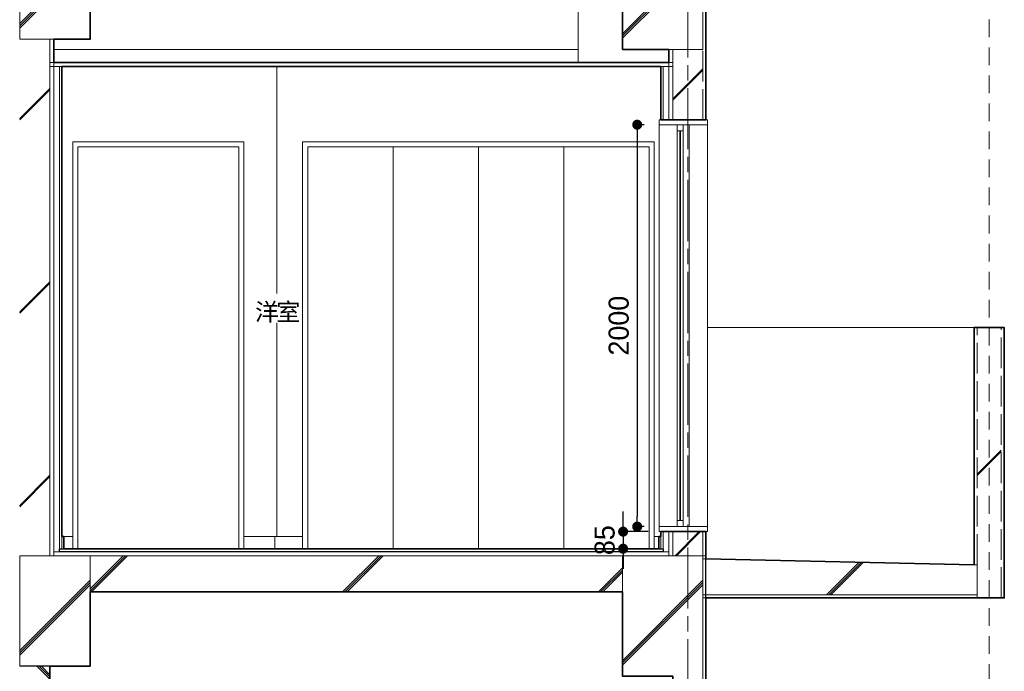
# Model space of a CAD drawing. Header units: millimetres. Extents: x -38341 to 3709, y -10682 to 48718.
# Tile 35 of 118: x -5846 to -946, y 2545 to 5788. Entities that reach past the tile are written whole.
import ezdxf

# ---------------------------------------------------------------- set-up
doc = ezdxf.new("R2010")
doc.units = ezdxf.units.MM
doc.header["$LTSCALE"] = 50
doc.header["$PDMODE"] = 1
doc.header["$PDSIZE"] = -2
for name, pattern in [('HHP破線50-05', [2.789987, 1.759991, -1.029995]), ('ISO-02 破線', [3.81, 3.048, -0.762]), ('ISO-08 一点鎖線', [9.144, 6.096, -0.762, 1.524, -0.762])]:
    doc.linetypes.add(name, pattern=pattern)
doc.layers.add('00ライン-グリッド-線', color=13, linetype='ISO-08 一点鎖線', lineweight=5, true_color=0xff5454)
for name, color, linetype, lineweight in [('02モデリング-01スペース-2名前', 7, 'Continuous', 5), ('02モデリング-03スラブ', 7, 'Continuous', 5), ('02モデリング-03スラブ-仕上げ', 7, 'Continuous', 5), ('02モデリング-03スラブ-仕上げ_ハッチング', 7, 'Continuous', 5), ('02モデリング-03スラブ_ハッチング', 7, 'Continuous', 5), ('02モデリング-04壁-バルコニー', 7, 'Continuous', 5), ('02モデリング-04壁-バルコニー_ハッチング', 7, 'Continuous', 5), ('02モデリング-04壁-内部', 7, 'Continuous', 5), ('02モデリング-04壁-外部', 7, 'Continuous', 5), ('02モデリング-04壁-外部_ハッチング', 7, 'Continuous', 5), ('02モデリング-04壁-巾木', 7, 'Continuous', 5), ('02モデリング-04壁-巾木_ハッチング', 7, 'Continuous', 5), ('02モデリング-05天井', 7, 'Continuous', 5), ('02モデリング-05天井_ハッチング', 7, 'Continuous', 5), ('02モデリング-07建具-木製', 7, 'Continuous', 5), ('02モデリング-07建具-鋼製', 7, 'Continuous', 5), ('02モデリング-07建具-鋼製_ハッチング', 7, 'Continuous', 5), ('02モデリング-10梁', 7, 'Continuous', 18), ('02モデリング-10梁_ハッチング', 7, 'Continuous', 5), ('03構成要素-2壁-PB', 7, 'Continuous', 5), ('03構成要素-2壁-PB_ハッチング', 7, 'Continuous', 5), ('ガラス-透明', 7, 'Continuous', 5), ('ガラス-透明_ハッチング', 7, 'Continuous', 5), ('一般', 7, 'Continuous', 5), ('一般_ハッチング', 7, 'Continuous', 5), ('寸法', 7, 'Continuous', 5), ('断面スタイル', 7, 'Continuous', 35)]:
    doc.layers.add(name, color=color, linetype=linetype, lineweight=lineweight)
doc.styles.add('PT Sans Narrow', font='PTSans.ttc')
doc.styles.get("Standard").update_dxf_attribs({"font": 'txt', "bigfont": 'BIGFONT.SHX'})
doc.dimstyles.new('hiro2', dxfattribs={"dimtxt": 99.953704, "dimasz": 49.996948, "dimexe": 0, "dimexo": 75, "dimgap": 40, "dimtad": 1, "dimdsep": 46, "dimlunit": 6, "dimtxsty": 'PT Sans Narrow', "dimblk": 'DOT', "dimblk1": 'DOT', "dimblk2": 'DOT', "dimcen": 0, "dimazin": 0, "dimtfac": 0.8, "dimtix": 1, "dimtmove": 0, "dimatfit": 0, "dimldrblk": 'VW_FILLEDARROW', "dimfxl": 1, "dimfrac": 2, "dimtolj": 1, "dimarcsym": 0})

# ---------------------------------------------------------------- blocks, each defined once
blk = doc.blocks.new('Section')
at = {"layer": '02モデリング-04壁-バルコニー', "color": 7, "linetype": 'Continuous', "lineweight": 5, "transparency": 33554687, "flags": 128}
blk.add_lwpolyline([(-2423.2, 4255), (-1095.7, 4255), (-1095.7, 3075.3)], dxfattribs=at)
at = {"layer": '02モデリング-04壁-内部', "color": 7, "linetype": 'Continuous', "lineweight": 18, "transparency": 33554687}
for p, q in [((-4565.7, 3215), (-4565.7, 5555)), ((-2655.7, 5290), (-2655.7, 5555)), ((-2655.7, 3215), (-2655.7, 3240))]:
    blk.add_line(p, q, dxfattribs=at)
at = {"layer": '02モデリング-04壁-外部', "color": 7, "linetype": 'Continuous', "lineweight": 5, "transparency": 33554687}
for p, q in [((-3065.7, 5575), (-3065.7, 6060)), ((-2615.7, 5575), (-2615.7, 5640))]:
    blk.add_line(p, q, dxfattribs=at)
at = {"layer": '02モデリング-04壁-外部', "color": 7, "linetype": 'Continuous', "lineweight": 25, "transparency": 33554687}
for p, q in [((-2430.7, 5265), (-2430.7, 5290)), ((-2430.7, 3240), (-2430.7, 3265))]:
    blk.add_line(p, q, dxfattribs=at)
at = {"layer": '02モデリング-04壁-巾木', "color": 7, "linetype": 'Continuous', "lineweight": 13, "transparency": 33554687}
blk.add_line((-4575.7, 3155), (-4575.7, 3215), dxfattribs=at)
at = {"layer": '02モデリング-04壁-巾木', "color": 7, "linetype": 'Continuous', "lineweight": 13, "transparency": 33554687, "flags": 128}
for points in [[(-5625.7, 3215), (-5580.7, 3215), (-5580.7, 3155)], [(-4730.7, 3155), (-4730.7, 3215), (-4437.5, 3215), (-4437.5, 3155)], [(-2687.5, 3155), (-2687.5, 3215), (-2665.7, 3215)]]:
    blk.add_lwpolyline(points, dxfattribs=at)
at = {"layer": '02モデリング-07建具-木製', "color": 7, "linetype": 'Continuous', "lineweight": 5, "transparency": 33554687}
for p, q in [((-3987.5, 3155), (-3987.5, 5155)), ((-3562.5, 3155), (-3562.5, 5155)), ((-3137.5, 3155), (-3137.5, 5155))]:
    blk.add_line(p, q, dxfattribs=at)
at = {"layer": '02モデリング-07建具-木製', "color": 7, "linetype": 'Continuous', "lineweight": 5, "transparency": 33554687, "flags": 128}
for points in [[(-4437.5, 3215), (-4437.5, 5180), (-2687.5, 5180), (-2687.5, 3215)], [(-4412.5, 3155), (-4412.5, 5155), (-2712.5, 5155), (-2712.5, 3155)]]:
    blk.add_lwpolyline(points, dxfattribs=at)
at = {"layer": '02モデリング-07建具-鋼製', "color": 7, "linetype": 'Continuous', "lineweight": 5, "transparency": 33554687}
for p, q in [((-2543.2, 3265), (-2543.2, 5265)), ((-2513.2, 3265), (-2513.2, 5265)), ((-2556.7, 5235), (-2543.2, 5235)), ((-2556.7, 3295), (-2543.2, 3295))]:
    blk.add_line(p, q, dxfattribs=at)
at = {"layer": '02モデリング-07建具-鋼製', "color": 7, "linetype": 'Continuous', "lineweight": 5, "transparency": 33554687, "flags": 128}
for points in [[(-2423.2, 3265), (-2663.2, 3265), (-2663.2, 5265), (-2423.2, 5265)], [(-2430.7, 3240), (-2423.2, 3240), (-2423.2, 5290), (-2430.7, 5290)], [(-2559.7, 3295), (-2573.2, 3295), (-2573.2, 5235), (-2559.7, 5235)], [(-5580.7, 3215), (-5580.7, 5180), (-4730.7, 5180), (-4730.7, 3215)], [(-5555.7, 3155), (-5555.7, 5155), (-4755.7, 5155), (-4755.7, 3155)]]:
    blk.add_lwpolyline(points, dxfattribs=at)
at = {"layer": '02モデリング-10梁', "color": 7, "linetype": 'Continuous', "lineweight": 18, "transparency": 33554687}
for p, q in [((-5845.7, 5690), (-5845.7, 6240)), ((-5675.7, 5640), (-3065.7, 5640)), ((-5845.7, 2570), (-5845.7, 3120))]:
    blk.add_line(p, q, dxfattribs=at)
at = {"layer": '03構成要素-2壁-PB', "color": 7, "linetype": 'Continuous', "lineweight": 5, "transparency": 33554687}
for p, q in [((-2655.7, 5290), (-2655.7, 5265)), ((-2655.7, 3240), (-2655.7, 3265))]:
    blk.add_line(p, q, dxfattribs=at)
blk = doc.blocks.new('Section-1')
at = {"color": 255, "linetype": 'ISO-02 破線', "lineweight": 5, "transparency": 33554687}
blk.add_wipeout([(-1080.7, 3075), (-1080.7, 4255), (-1095.7, 4255), (-1095.7, 3075)], dxfattribs=at).dxf.layer = '02モデリング-04壁-バルコニー_ハッチング'
at = {"color": 255, "linetype": 'Continuous', "lineweight": 5, "transparency": 33554687}
for points, layer in [([(-2445.7, 3120), (-2430.7, 3120), (-2430.7, 2761.7), (-2430.7, 14.6), (-2430.7, 0), (-2445.7, 0), (-2445.7, 14.6), (-2445.7, 2761.7)], '02モデリング-04壁-外部_ハッチング'), ([(-5845.7, 2570), (-5845.7, 0), (-5695.7, 0), (-5695.7, 2570)], '02モデリング-04壁-外部_ハッチング'), ([(-2655.7, 5290), (-2655.7, 5555), (-2643.2, 5555), (-2643.2, 5290)], '03構成要素-2壁-PB_ハッチング')]:
    blk.add_wipeout(points, dxfattribs=at).dxf.layer = layer
at = {"layer": '02モデリング-04壁-外部_ハッチング', "linetype": 'Continuous', "lineweight": 5, "transparency": 33554687}
h = blk.add_hatch(dxfattribs=at)
h.set_pattern_fill('鉄筋コンクリート [CN] HF-スラブ', angle=90, style=0, pattern_type=2)
h.set_pattern_definition([(135, (-5757.4, 1293.95), (-650.7, -621.74), []), (135, (-5751.3, 1299.1), (-650.7, -621.8), []), (135, (-5744.2, 1302.9), (-650.7, -621.8), [])])
h.paths.add_polyline_path([(-5845.7, 2570), (-5845.7, 0), (-5695.7, 0), (-5695.7, 2570)])
at = {"color": 255, "linetype": 'Continuous', "lineweight": 5, "transparency": 33554687}
for points, layer in [([(-960.7, 2910), (-960.7, 4255), (-1080.7, 4255), (-1080.7, 2910)], '02モデリング-04壁-バルコニー_ハッチング'), ([(-2643.2, 5290), (-2643.2, 5555), (-2615.7, 5555), (-2615.7, 5290)], '02モデリング-04壁-外部_ハッチング')]:
    blk.add_wipeout(points, dxfattribs=at).dxf.layer = layer
at = {"color": 255, "linetype": 'Continuous', "lineweight": 5}
blk.add_wipeout([(-2445.7, 3120), (-2445.7, 2520), (-2845.7, 2520), (-2845.7, 3120)], dxfattribs=at).dxf.layer = '02モデリング-10梁_ハッチング'
at = {"layer": '02モデリング-04壁-バルコニー_ハッチング', "linetype": 'Continuous', "lineweight": 5, "transparency": 33554687}
h = blk.add_hatch(dxfattribs=at)
h.set_pattern_fill('鉄筋コンクリート [CN] HF-壁用', angle=90, style=0, pattern_type=2)
h.set_pattern_definition([(45, (-984.4, 3615.37), (-21689, -20726.5), []), (45, (-985.34, 3617.86), (-21689, -20726.5), []), (45, (-986.9, 3619.4), (-21689, -20726.5), [])])
h.paths.add_polyline_path([(-960.7, 2910), (-960.7, 4255), (-1080.7, 4255), (-1080.7, 2910)])
at = {"layer": '02モデリング-10梁_ハッチング', "linetype": 'Continuous', "lineweight": 5}
h = blk.add_hatch(dxfattribs=at)
h.set_pattern_fill('鉄筋コンクリート [CN] HF-スラブ', style=0, pattern_type=2)
h.set_pattern_definition([(45, (-2636.75, 2806.7), (-621.7, 650.7), []), (45, (-2631.6, 2800.6), (-621.8, 650.7), []), (45, (-2627.8, 2793.5), (-621.8, 650.7), [])])
h.paths.add_polyline_path([(-2445.7, 3120), (-2445.7, 2520), (-2845.7, 2520), (-2845.7, 3120)])
at = {"color": 255, "linetype": 'Continuous', "lineweight": 5, "transparency": 33554687}
blk.add_wipeout([(-2615.7, 5290), (-2615.7, 5640), (-2595.7, 5640), (-2595.7, 5290)], dxfattribs=at).dxf.layer = '02モデリング-04壁-外部_ハッチング'
at = {"color": 255, "linetype": 'Continuous', "lineweight": 5}
blk.add_wipeout([(-5495.7, 3120), (-5495.7, 2570), (-5845.7, 2570), (-5845.7, 3120)], dxfattribs=at).dxf.layer = '02モデリング-10梁_ハッチング'
at = {"layer": '02モデリング-10梁_ハッチング', "linetype": 'Continuous', "lineweight": 5}
h = blk.add_hatch(dxfattribs=at)
h.set_pattern_fill('鉄筋コンクリート [CN] HF-スラブ', style=0, pattern_type=2)
h.set_pattern_definition([(45, (-5661.75, 2831.7), (-621.7, 650.7), []), (45, (-5656.6, 2825.6), (-621.8, 650.7), []), (45, (-5652.8, 2818.5), (-621.8, 650.7), [])])
h.paths.add_polyline_path([(-5495.7, 3120), (-5495.7, 2570), (-5845.7, 2570), (-5845.7, 3120)])
at = {"color": 255, "linetype": 'Continuous', "lineweight": 5, "transparency": 33554687}
for points, layer in [([(-2445.7, 2925), (-2445.7, 2910), (-1080.7, 2910), (-1080.7, 2925)], '02モデリング-03スラブ_ハッチング'), ([(-960.7, 2910), (-960.7, 4255), (-945.7, 4255), (-945.7, 2910)], '02モデリング-04壁-バルコニー_ハッチング'), ([(-2595.7, 5290), (-2595.7, 5640), (-2445.7, 5640), (-2445.7, 5290)], '02モデリング-04壁-外部_ハッチング')]:
    blk.add_wipeout(points, dxfattribs=at).dxf.layer = layer
at = {"layer": '02モデリング-04壁-外部_ハッチング', "linetype": 'Continuous', "lineweight": 5, "transparency": 33554687}
h = blk.add_hatch(dxfattribs=at)
h.set_pattern_fill('鉄筋コンクリート [CN] HF-壁用', angle=90, style=0, pattern_type=2)
h.set_pattern_definition([(45, (-2484.4, 5497.87), (-21689, -20726.5), []), (45, (-2485.34, 5500.36), (-21689, -20726.5), []), (45, (-2486.9, 5501.9), (-21689, -20726.5), [])])
h.paths.add_polyline_path([(-2595.7, 5290), (-2595.7, 5640), (-2445.7, 5640), (-2445.7, 5290)])
at = {"color": 255, "linetype": 'Continuous', "lineweight": 5, "transparency": 33554687}
blk.add_wipeout([(-5495.7, 2940), (-4061.6, 2940), (-2845.7, 2940), (-2845.7, 3120), (-4061.6, 3120), (-5495.7, 3120)], dxfattribs=at).dxf.layer = '02モデリング-03スラブ_ハッチング'
at = {"layer": '02モデリング-03スラブ_ハッチング', "linetype": 'Continuous', "lineweight": 5, "transparency": 33554687}
h = blk.add_hatch(dxfattribs=at)
h.set_pattern_fill('鉄筋コンクリート [CN] HF-スラブ', style=0, pattern_type=2)
h.set_pattern_definition([(45, (-4161.75, 3016.7), (-621.74, 650.7), []), (45, (-4156.6, 3010.6), (-621.8, 650.7), []), (45, (-4152.8, 3003.5), (-621.8, 650.7), [])])
h.paths.add_polyline_path([(-5495.7, 2940), (-4061.6, 2940), (-2845.7, 2940), (-2845.7, 3120), (-4061.6, 3120), (-5495.7, 3120)])
at = {"color": 255, "linetype": 'Continuous', "lineweight": 5, "transparency": 33554687}
blk.add_wipeout([(-2445.7, 5290), (-2445.7, 6240), (-2430.7, 6240), (-2430.7, 5290)], dxfattribs=at).dxf.layer = '02モデリング-04壁-外部_ハッチング'
for points, layer in [([(-2615.7, 3120), (-3751.2, 3120), (-5084.5, 3120), (-5675.7, 3120), (-5675.7, 3140), (-4102, 3140), (-3751.2, 3140), (-2615.7, 3140)], '02モデリング-03スラブ-仕上げ_ハッチング'), ([(-2423.2, 5265), (-2663.2, 5265), (-2663.2, 5290), (-2423.2, 5290)], '02モデリング-07建具-鋼製_ハッチング')]:
    blk.add_wipeout(points, dxfattribs=at).dxf.layer = layer
at = {"color": 255, "linetype": 'Continuous', "lineweight": 5}
blk.add_wipeout([(-2445.7, 6240), (-2445.7, 5640), (-2845.7, 5640), (-2845.7, 6240)], dxfattribs=at).dxf.layer = '02モデリング-10梁_ハッチング'
at = {"layer": '02モデリング-10梁_ハッチング', "linetype": 'Continuous', "lineweight": 5}
h = blk.add_hatch(dxfattribs=at)
h.set_pattern_fill('鉄筋コンクリート [CN] HF-スラブ', style=0, pattern_type=2)
h.set_pattern_definition([(45, (-2636.75, 5926.7), (-621.7, 650.7), []), (45, (-2631.6, 5920.6), (-621.8, 650.7), []), (45, (-2627.8, 5913.5), (-621.8, 650.7), [])])
h.paths.add_polyline_path([(-2445.7, 6240), (-2445.7, 5640), (-2845.7, 5640), (-2845.7, 6240)])
at = {"color": 255, "linetype": 'Continuous', "lineweight": 5, "transparency": 33554687}
for points, layer in [([(-2643.2, 3140), (-3751.2, 3140), (-5071.5, 3140), (-5648.2, 3140), (-5648.2, 3155), (-4091, 3155), (-3751.2, 3155), (-2643.2, 3155)], '02モデリング-03スラブ-仕上げ_ハッチング'), ([(-2543.2, 5235), (-2573.2, 5235), (-2573.2, 5265), (-2543.2, 5265)], '02モデリング-07建具-鋼製_ハッチング')]:
    blk.add_wipeout(points, dxfattribs=at).dxf.layer = layer
for points, layer in [([(-5635.7, 3215), (-5635.7, 3155), (-5625.7, 3155), (-5625.7, 3215)], '02モデリング-04壁-巾木_ハッチング'), ([(-2655.7, 3240), (-2655.7, 3155), (-2643.2, 3155), (-2643.2, 3240)], '03構成要素-2壁-PB_ハッチング')]:
    blk.add_wipeout(points, dxfattribs=at).dxf.layer = layer
for points, layer in [([(-2615.7, 3240), (-2615.7, 3201.5), (-2615.7, 3140), (-2643.2, 3140), (-2643.2, 3155), (-2643.2, 3240)], '02モデリング-04壁-外部_ハッチング'), ([(-5648.2, 5555), (-5648.2, 3155), (-5635.7, 3155), (-5635.7, 5555)], '03構成要素-2壁-PB_ハッチング')]:
    blk.add_wipeout(points, dxfattribs=at).dxf.layer = layer
for points, layer in [([(-5675.7, 3140), (-5648.2, 3140), (-5648.2, 3155), (-5648.2, 5555), (-5675.7, 5555)], '02モデリング-04壁-外部_ハッチング'), ([(-2595.7, 3240), (-2595.7, 3193.8), (-2595.7, 3129.2), (-2595.7, 3120), (-2615.7, 3120), (-2615.7, 3140), (-2615.7, 3240)], '02モデリング-04壁-外部_ハッチング'), ([(-2665.7, 3155), (-2665.7, 3215), (-2655.7, 3215), (-2655.7, 3155)], '02モデリング-04壁-巾木_ハッチング')]:
    blk.add_wipeout(points, dxfattribs=at).dxf.layer = layer
for points in [[(-5675.7, 5690), (-5675.7, 3140), (-5675.7, 3120), (-5695.7, 3120), (-5695.7, 5690)], [(-2595.7, 3240), (-2595.7, 3120), (-2445.7, 3120), (-2445.7, 3240)]]:
    blk.add_wipeout(points, dxfattribs=at).dxf.layer = '02モデリング-04壁-外部_ハッチング'
at = {"layer": '02モデリング-04壁-外部_ハッチング', "linetype": 'Continuous', "lineweight": 5, "transparency": 33554687}
h = blk.add_hatch(dxfattribs=at)
h.set_pattern_fill('鉄筋コンクリート [CN] HF-壁用', angle=90, style=0, pattern_type=2)
h.set_pattern_definition([(45, (-2484.4, 3212.87), (-21689, -20726.5), []), (45, (-2485.34, 3215.36), (-21689, -20726.5), []), (45, (-2486.9, 3216.9), (-21689, -20726.5), [])])
h.paths.add_polyline_path([(-2595.7, 3240), (-2595.7, 3120), (-2445.7, 3120), (-2445.7, 3240)])
at = {"color": 255, "linetype": 'Continuous', "lineweight": 5, "transparency": 33554687}
blk.add_wipeout([(-5695.7, 3120), (-5695.7, 5690), (-5845.7, 5690), (-5845.7, 3120)], dxfattribs=at).dxf.layer = '02モデリング-04壁-外部_ハッチング'
at = {"layer": '02モデリング-04壁-外部_ハッチング', "linetype": 'Continuous', "lineweight": 5, "transparency": 33554687}
h = blk.add_hatch(dxfattribs=at)
h.set_pattern_fill('鉄筋コンクリート [CN] HF-壁用', angle=90, style=0, pattern_type=2)
h.set_pattern_definition([(45, (-5734.4, 4437.87), (-21689, -20726.47), []), (45, (-5735.34, 4440.36), (-21689, -20726.47), []), (45, (-5736.9, 4441.9), (-21689, -20726.47), [])])
h.paths.add_polyline_path([(-5695.7, 3120), (-5695.7, 5690), (-5845.7, 5690), (-5845.7, 3120)])
at = {"color": 255, "linetype": 'Continuous', "lineweight": 5, "transparency": 33554687}
blk.add_wipeout([(-2445.7, 3240), (-2445.7, 3120), (-2430.7, 3120), (-2430.7, 3240)], dxfattribs=at).dxf.layer = '02モデリング-04壁-外部_ハッチング'
for points, layer in [([(-2445.7, 2925), (-2445.7, 3105), (-1080.7, 3075), (-1080.7, 2925)], '02モデリング-03スラブ_ハッチング'), ([(-5695.7, 5555), (-4105.7, 5555), (-3759.5, 5555), (-2595.7, 5555), (-2595.7, 5575), (-3759.5, 5575), (-4105.7, 5575), (-5695.7, 5575)], '02モデリング-05天井_ハッチング'), ([(-2423.2, 3240), (-2663.2, 3240), (-2663.2, 3265), (-2423.2, 3265)], '02モデリング-07建具-鋼製_ハッチング')]:
    blk.add_wipeout(points, dxfattribs=at).dxf.layer = layer
at = {"color": 255, "linetype": 'Continuous', "lineweight": 5}
blk.add_wipeout([(-5495.7, 6240), (-5495.7, 5690), (-5845.7, 5690), (-5845.7, 6240)], dxfattribs=at).dxf.layer = '02モデリング-10梁_ハッチング'
at = {"layer": '02モデリング-03スラブ_ハッチング', "linetype": 'Continuous', "lineweight": 5, "transparency": 33554687}
h = blk.add_hatch(dxfattribs=at)
h.set_pattern_fill('鉄筋コンクリート [CN] HF-スラブ', style=0, pattern_type=2)
h.set_pattern_definition([(45, (-1754.25, 3001.7), (-621.7, 650.7), []), (45, (-1749.1, 2995.6), (-621.8, 650.7), []), (45, (-1745.3, 2988.5), (-621.8, 650.7), [])])
h.paths.add_polyline_path([(-2445.7, 2925), (-2445.7, 3105), (-1080.7, 3075), (-1080.7, 2925)])
at = {"layer": '02モデリング-10梁_ハッチング', "linetype": 'Continuous', "lineweight": 5}
h = blk.add_hatch(dxfattribs=at)
h.set_pattern_fill('鉄筋コンクリート [CN] HF-スラブ', style=0, pattern_type=2)
h.set_pattern_definition([(45, (-5661.75, 5951.7), (-621.7, 650.7), []), (45, (-5656.6, 5945.6), (-621.8, 650.7), []), (45, (-5652.8, 5938.5), (-621.8, 650.7), [])])
h.paths.add_polyline_path([(-5495.7, 6240), (-5495.7, 5690), (-5845.7, 5690), (-5845.7, 6240)])
at = {"color": 255, "linetype": 'Continuous', "lineweight": 5, "transparency": 33554687}
blk.add_wipeout([(-2543.2, 3265), (-2573.2, 3265), (-2573.2, 3295), (-2543.2, 3295)], dxfattribs=at).dxf.layer = '02モデリング-07建具-鋼製_ハッチング'
blk.add_wipeout([(-2559.7, 5235), (-2559.7, 3295), (-2556.7, 3295), (-2556.7, 5235)], dxfattribs=at).dxf.layer = 'ガラス-透明_ハッチング'
blk = doc.blocks.new('Section-2')
at = {"layer": '02モデリング-03スラブ', "color": 7, "linetype": 'Continuous', "lineweight": 5, "transparency": 33554687}
for p, q in [((-4061.6, 3120), (-5495.7, 3120)), ((-5495.7, 3120), (-5495.7, 2940)), ((-2845.7, 3120), (-4061.6, 3120)), ((-2845.7, 2940), (-2845.7, 3120)), ((-5495.7, 2940), (-4061.6, 2940)), ((-4061.6, 2940), (-2845.7, 2940))]:
    blk.add_line(p, q, dxfattribs=at)
at = {"layer": '02モデリング-03スラブ', "color": 7, "linetype": 'Continuous', "lineweight": 18, "transparency": 33554687}
for p, q in [((-2445.7, 2925), (-2445.7, 3105)), ((-2445.7, 3105), (-1080.7, 3075)), ((-1080.7, 3075), (-1080.7, 2925)), ((-2445.7, 2925), (-2445.7, 2910)), ((-1080.7, 2925), (-2445.7, 2925)), ((-1080.7, 2925), (-2445.7, 2925)), ((-2445.7, 2910), (-1080.7, 2910)), ((-1080.7, 2910), (-1080.7, 2925))]:
    blk.add_line(p, q, dxfattribs=at)
at = {"layer": '02モデリング-03スラブ-仕上げ', "color": 7, "linetype": 'Continuous', "lineweight": 18, "transparency": 33554687}
for p, q in [((-5675.7, 3120), (-5675.7, 3140)), ((-5675.7, 3140), (-4102, 3140)), ((-4102, 3140), (-3751.2, 3140)), ((-3751.2, 3140), (-2615.7, 3140)), ((-2615.7, 3140), (-2615.7, 3120)), ((-5084.5, 3120), (-5675.7, 3120)), ((-3751.2, 3120), (-5084.5, 3120)), ((-2615.7, 3120), (-3751.2, 3120))]:
    blk.add_line(p, q, dxfattribs=at)
at = {"layer": '02モデリング-03スラブ-仕上げ', "color": 7, "linetype": 'Continuous', "lineweight": 25, "transparency": 33554687}
for p, q in [((-5648.2, 3140), (-5648.2, 3155)), ((-5648.2, 3155), (-4091, 3155)), ((-5071.5, 3140), (-5648.2, 3140)), ((-3751.2, 3140), (-5071.5, 3140)), ((-4091, 3155), (-3751.2, 3155)), ((-3751.2, 3155), (-2643.2, 3155)), ((-2643.2, 3140), (-3751.2, 3140)), ((-2643.2, 3155), (-2643.2, 3140))]:
    blk.add_line(p, q, dxfattribs=at)
at = {"layer": '02モデリング-04壁-バルコニー', "color": 7, "linetype": 'Continuous', "lineweight": 18, "transparency": 33554687}
for p, q in [((-1095.7, 3075), (-1095.7, 4255)), ((-945.7, 2910), (-945.7, 4255))]:
    blk.add_line(p, q, dxfattribs=at)
at = {"layer": '02モデリング-04壁-バルコニー', "color": 7, "linetype": 'Continuous', "lineweight": 5, "transparency": 33554687}
for p, q in [((-1095.7, 4255), (-1080.7, 4255)), ((-960.7, 4255), (-945.7, 4255)), ((-1095.7, 3075), (-1080.7, 3075)), ((-960.7, 2910), (-945.7, 2910))]:
    blk.add_line(p, q, dxfattribs=at)
at = {"layer": '02モデリング-04壁-バルコニー', "color": 7, "linetype": 'ISO-02 破線', "lineweight": 18, "transparency": 33554687}
for p, q in [((-1080.7, 3075), (-1080.7, 4255)), ((-960.7, 2910), (-960.7, 4255))]:
    blk.add_line(p, q, dxfattribs=at)
at = {"layer": '02モデリング-04壁-外部', "color": 7, "linetype": 'ISO-02 破線', "lineweight": 18, "transparency": 33554687}
for p, q in [((-2445.7, 5290), (-2445.7, 6240)), ((-2445.7, 3120), (-2445.7, 3240)), ((-2445.7, 2761.7), (-2445.7, 3120)), ((-2445.7, 14.6), (-2445.7, 2761.7))]:
    blk.add_line(p, q, dxfattribs=at)
at = {"layer": '02モデリング-04壁-外部', "color": 7, "linetype": 'Continuous', "lineweight": 25, "transparency": 33554687}
for p, q in [((-2430.7, 5290), (-2430.7, 6240)), ((-2445.7, 5290), (-2430.7, 5290)), ((-2445.7, 3240), (-2430.7, 3240)), ((-2430.7, 3120), (-2430.7, 3240)), ((-2430.7, 2761.7), (-2430.7, 3120)), ((-2430.7, 14.6), (-2430.7, 2761.7)), ((-5695.7, 2570), (-5845.7, 2570)), ((-5695.7, 0), (-5695.7, 2570))]:
    blk.add_line(p, q, dxfattribs=at)
at = {"layer": '02モデリング-04壁-外部', "color": 7, "linetype": 'Continuous', "lineweight": 5, "transparency": 33554687}
for p, q in [((-5845.7, 5690), (-5695.7, 5690)), ((-5695.7, 5690), (-5675.7, 5690)), ((-5695.7, 3120), (-5695.7, 5690)), ((-5675.7, 3140), (-5675.7, 5690)), ((-2615.7, 5640), (-2595.7, 5640)), ((-2615.7, 5290), (-2615.7, 5640)), ((-2595.7, 5640), (-2445.7, 5640)), ((-2595.7, 5290), (-2595.7, 5640)), ((-5675.7, 5555), (-5648.2, 5555)), ((-5675.7, 3140), (-5675.7, 5555)), ((-5648.2, 3155), (-5648.2, 5555)), ((-5648.2, 5555), (-5635.7, 5555)), ((-5635.7, 3155), (-5635.7, 5555)), ((-2655.7, 5290), (-2655.7, 5555)), ((-2655.7, 5555), (-2643.2, 5555)), ((-2643.2, 5555), (-2615.7, 5555)), ((-2643.2, 5290), (-2643.2, 5555)), ((-2615.7, 5290), (-2615.7, 5555)), ((-2655.7, 5290), (-2643.2, 5290)), ((-2643.2, 5290), (-2615.7, 5290)), ((-2615.7, 5290), (-2595.7, 5290)), ((-2655.7, 3240), (-2643.2, 3240)), ((-2655.7, 3155), (-2655.7, 3240)), ((-2643.2, 3155), (-2643.2, 3240)), ((-2643.2, 3240), (-2615.7, 3240)), ((-2615.7, 3140), (-2615.7, 3240)), ((-2615.7, 3240), (-2595.7, 3240)), ((-2615.7, 3201.5), (-2615.7, 3240)), ((-2595.7, 3193.8), (-2595.7, 3240)), ((-2615.7, 3140), (-2615.7, 3201.5)), ((-2595.7, 3129.2), (-2595.7, 3193.8)), ((-5675.7, 3120), (-5675.7, 3140)), ((-5675.7, 3140), (-5648.2, 3140)), ((-5648.2, 3140), (-5648.2, 3155)), ((-5648.2, 3155), (-5635.7, 3155)), ((-2655.7, 3155), (-2643.2, 3155)), ((-2643.2, 3140), (-2643.2, 3155)), ((-2643.2, 3140), (-2615.7, 3140)), ((-2615.7, 3120), (-2615.7, 3140)), ((-5845.7, 3120), (-5695.7, 3120)), ((-5695.7, 3120), (-5675.7, 3120)), ((-2615.7, 3120), (-2595.7, 3120)), ((-2595.7, 3120), (-2595.7, 3129.2)), ((-2595.7, 3120), (-2445.7, 3120)), ((-2445.7, 3120), (-2430.7, 3120)), ((-2445.7, 3120), (-2430.7, 3120))]:
    blk.add_line(p, q, dxfattribs=at)
at = {"layer": '02モデリング-04壁-外部', "color": 7, "linetype": 'Continuous', "lineweight": 13, "transparency": 33554687}
for p, q in [((-5695.7, 3120), (-5695.7, 5690)), ((-2595.7, 5290), (-2595.7, 5640)), ((-2595.7, 3120), (-2595.7, 3240))]:
    blk.add_line(p, q, dxfattribs=at)
at = {"layer": '02モデリング-04壁-巾木', "color": 7, "linetype": 'Continuous', "lineweight": 13, "transparency": 33554687}
for p, q in [((-5635.7, 3215), (-5635.7, 3155)), ((-5625.7, 3215), (-5635.7, 3215)), ((-5625.7, 3155), (-5625.7, 3215)), ((-2665.7, 3155), (-2665.7, 3215)), ((-2665.7, 3215), (-2655.7, 3215)), ((-2655.7, 3215), (-2655.7, 3155)), ((-5635.7, 3155), (-5625.7, 3155)), ((-2655.7, 3155), (-2665.7, 3155))]:
    blk.add_line(p, q, dxfattribs=at)
at = {"layer": '02モデリング-05天井', "color": 7, "linetype": 'Continuous', "lineweight": 13, "transparency": 33554687}
for p, q in [((-4105.7, 5575), (-5695.7, 5575)), ((-5695.7, 5575), (-5695.7, 5555)), ((-5695.7, 5555), (-4105.7, 5555)), ((-3759.5, 5575), (-4105.7, 5575)), ((-4105.7, 5555), (-3759.5, 5555)), ((-2595.7, 5575), (-3759.5, 5575)), ((-3759.5, 5555), (-2595.7, 5555)), ((-2595.7, 5555), (-2595.7, 5575))]:
    blk.add_line(p, q, dxfattribs=at)
at = {"layer": '02モデリング-07建具-鋼製', "color": 7, "linetype": 'Continuous', "lineweight": 5, "transparency": 33554687}
for p, q in [((-2663.2, 5265), (-2663.2, 5290)), ((-2663.2, 5290), (-2423.2, 5290)), ((-2423.2, 5265), (-2663.2, 5265)), ((-2573.2, 5235), (-2573.2, 5265)), ((-2573.2, 5265), (-2543.2, 5265)), ((-2543.2, 5265), (-2543.2, 5235)), ((-2423.2, 5290), (-2423.2, 5265)), ((-2543.2, 5235), (-2573.2, 5235)), ((-2573.2, 3265), (-2573.2, 3295)), ((-2573.2, 3295), (-2543.2, 3295)), ((-2543.2, 3295), (-2543.2, 3265)), ((-2663.2, 3240), (-2663.2, 3265)), ((-2663.2, 3265), (-2423.2, 3265)), ((-2423.2, 3240), (-2663.2, 3240)), ((-2543.2, 3265), (-2573.2, 3265)), ((-2423.2, 3265), (-2423.2, 3240))]:
    blk.add_line(p, q, dxfattribs=at)
at = {"layer": '02モデリング-10梁', "color": 7, "linetype": 'Continuous', "lineweight": 18, "transparency": 33554687}
for p, q in [((-5845.7, 5690), (-5845.7, 6240)), ((-5495.7, 6240), (-5495.7, 5690)), ((-2845.7, 5640), (-2845.7, 6240)), ((-2445.7, 6240), (-2445.7, 5640)), ((-5495.7, 5690), (-5845.7, 5690)), ((-2445.7, 5640), (-2845.7, 5640)), ((-5845.7, 2570), (-5845.7, 3120)), ((-5845.7, 3120), (-5495.7, 3120)), ((-5495.7, 3120), (-5495.7, 2570)), ((-2845.7, 2520), (-2845.7, 3120)), ((-2845.7, 3120), (-2445.7, 3120)), ((-2445.7, 3120), (-2445.7, 2520)), ((-5495.7, 2570), (-5845.7, 2570))]:
    blk.add_line(p, q, dxfattribs=at)
at = {"layer": '03構成要素-2壁-PB', "color": 7, "linetype": 'Continuous', "lineweight": 5, "transparency": 33554687}
for p, q in [((-5648.2, 3155), (-5648.2, 5555)), ((-2643.2, 5290), (-2643.2, 5555)), ((-2643.2, 3155), (-2643.2, 3240))]:
    blk.add_line(p, q, dxfattribs=at)
at = {"layer": 'ガラス-透明', "color": 7, "linetype": 'Continuous', "lineweight": 5, "transparency": 33554687}
for p, q in [((-2559.7, 5235), (-2559.7, 3295)), ((-2556.7, 5235), (-2559.7, 5235)), ((-2556.7, 3295), (-2556.7, 5235)), ((-2559.7, 3295), (-2556.7, 3295))]:
    blk.add_line(p, q, dxfattribs=at)
at = {"layer": '断面スタイル', "transparency": 33554687, "flags": 128}
blk.add_lwpolyline([(-2430.7, 6030), (-2430.7, 5290), (-2655.7, 5290), (-2655.7, 5555), (-5635.7, 5555), (-5635.7, 3215), (-5625.7, 3215), (-5625.7, 3155), (-2665.7, 3155), (-2665.7, 3215), (-2655.7, 3215), (-2655.7, 3240), (-2430.7, 3240), (-2430.7, 3104.7), (-1095.7, 3075.3), (-1095.7, 4255), (-945.7, 4255), (-945.7, 2910), (-2430.7, 2910), (-2430.7, -1000)], dxfattribs=at)
for points in [[(-2845.7, 6060), (-5495.7, 6060), (-5495.7, 5690), (-5675.7, 5690), (-5675.7, 5575), (-2615.7, 5575), (-2615.7, 5640), (-2845.7, 5640)], [(-2845.7, 2940), (-5495.7, 2940), (-5495.7, 2570), (-5695.7, 2570), (-5695.7, 2455), (-2595.7, 2455), (-2595.7, 2520), (-2845.7, 2520)]]:
    blk.add_lwpolyline(points, close=True, dxfattribs=at)
blk = doc.blocks.new('グリッド線')
at = {"layer": '00ライン-グリッド-線', "transparency": 33554687}
blk.add_line((0, 0), (0, -14980), dxfattribs=at)
at = {"layer": '00ライン-グリッド-線', "color": 0, "flags": 1}
for tag in ['IFC_UUID', 'instanceID']:
    blk.add_attdef(tag, (14597.2, -22529.4), '', height=0.18, dxfattribs=at)
blk = doc.blocks.new('_Dot')
at = {"color": 0, "linetype": 'ByBlock', "lineweight": -2}
blk.add_line((-0.5, 0), (-1, 0), dxfattribs=at)
at = {"color": 0, "linetype": 'ByBlock', "const_width": 0.5}
blk.add_lwpolyline([(-0.25, 0, 1), (0.25, 0, 1)], format="xyb", close=True, dxfattribs=at)
blk = doc.blocks.new('*D31')
at = {"layer": 'Defpoints', "color": 0, "transparency": 33554687}
for p in [(-2643.2, 3240), (-2842.7, 3155), (-2643.2, 3155)]:
    blk.add_point(p, dxfattribs=at)
at = {"layer": '寸法', "color": 0, "linetype": 'Continuous', "lineweight": -2, "transparency": 33554687}
for p, q in [((-2842.7, 3290), (-2842.7, 3340)), ((-2718.2, 3240), (-2842.7, 3240)), ((-2842.7, 3240), (-2842.7, 3155)), ((-2718.2, 3155), (-2842.7, 3155)), ((-2842.7, 3105), (-2842.7, 3055))]:
    blk.add_line(p, q, dxfattribs=at)
at = {"layer": '寸法', "color": 0, "lineweight": -2, "xscale": 49.99694824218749, "yscale": 49.99694824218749, "zscale": 49.99694824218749}
for p, rotation in [((-2842.7, 3240), 270), ((-2842.7, 3155), 90)]:
    blk.add_blockref('_Dot', p, dxfattribs=dict(at, rotation=rotation))
at = {"layer": '寸法', "color": 0, "lineweight": 5, "transparency": 33554687, "insert": (-2934.3, 3197.5), "char_height": 99.95, "attachment_point": 5, "rotation": 90, "style": 'PT Sans Narrow'}
blk.add_mtext('\\A1;85', dxfattribs=at)
blk = doc.blocks.new('VW_FILLEDARROW')
at = {"linetype": 'Continuous', "lineweight": 0, "transparency": 16777216}
blk.add_hatch(color=0, dxfattribs=at).paths.add_polyline_path([(-1.2, 0.322), (0, 0), (-1.2, -0.322), (-0.9, 0)])
at = {"color": 0, "linetype": 'Continuous', "lineweight": 5, "transparency": 16777216, "flags": 128}
blk.add_lwpolyline([(-1.2, 0.322), (0, 0), (-1.2, -0.322), (-0.9, 0)], close=True, dxfattribs=at)
blk = doc.blocks.new('*D32')
at = {"layer": 'Defpoints', "color": 0, "transparency": 33554687}
for p in [(-2663.2, 5265), (-2772.6, 3265), (-2663.2, 3265)]:
    blk.add_point(p, dxfattribs=at)
at = {"layer": '寸法', "color": 0, "linetype": 'Continuous', "lineweight": -2, "transparency": 33554687}
for p, q in [((-2738.2, 5265), (-2772.6, 5265)), ((-2772.6, 5215), (-2772.6, 3315)), ((-2738.2, 3265), (-2772.6, 3265))]:
    blk.add_line(p, q, dxfattribs=at)
at = {"layer": '寸法', "color": 0, "lineweight": -2, "xscale": 49.99694824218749, "yscale": 49.99694824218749, "zscale": 49.99694824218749}
for p, rotation in [((-2772.6, 5265), 90), ((-2772.6, 3265), 270)]:
    blk.add_blockref('_Dot', p, dxfattribs=dict(at, rotation=rotation))
at = {"layer": '寸法', "color": 0, "lineweight": 5, "transparency": 33554687, "insert": (-2864.2, 4265), "char_height": 99.95, "attachment_point": 5, "rotation": 90, "style": 'PT Sans Narrow'}
blk.add_mtext('\\A1;2000', dxfattribs=at)
blk = doc.blocks.new('グループ-16')
at = {"color": 255, "linetype": 'Continuous', "lineweight": 5, "transparency": 33554687}
blk.add_wipeout([(-108.9, -71.9), (113.4, -71.9), (113.4, 71.4), (-108.9, 71.4)], dxfattribs=at).dxf.layer = '一般_ハッチング'
at = {"layer": '一般', "color": 7, "transparency": 33554687, "insert": (-108.9, -71.9), "char_height": 87.459, "attachment_point": 7, "line_spacing_factor": 2.004657, "style": 'PT Sans Narrow'}
blk.add_mtext('{\\T0.89;洋室}', dxfattribs=at)
blk = doc.blocks.new('データタグ-7')
at = {"layer": '02モデリング-01スペース-2名前', "color": 7, "transparency": 33554687}
blk.add_blockref('グループ-16', (0, 0), dxfattribs=at)

msp = doc.modelspace()

# ---------------------------------------------------------------- block references
at = {"layer": '02モデリング-03スラブ', "color": 7, "transparency": 33554687}
msp.add_blockref('Section', (0, 0), dxfattribs=at)

# ---------------------------------------------------------------- next in the draw order: block references
msp.add_blockref('Section-1', (0, 0), dxfattribs=at)

# ---------------------------------------------------------------- next in the draw order: linework, layer by layer
at = {"layer": '一般', "color": 7, "linetype": 'HHP破線50-05', "lineweight": 5, "transparency": 33554687}
msp.add_line((-1020.698, -716.094), (-1020.698, 12860.549), dxfattribs=at)

# ---------------------------------------------------------------- next in the draw order: block references
at = {"layer": '02モデリング-03スラブ', "color": 7, "transparency": 33554687}
msp.add_blockref('Section-2', (0, 0), dxfattribs=at)

# ---------------------------------------------------------------- next in the draw order: block references
at = {"layer": '00ライン-グリッド-線'}
msp.add_blockref('グリッド線', (-2520.698, 13220), dxfattribs=at)
at = {"layer": '02モデリング-01スペース-2名前', "color": 7, "transparency": 33554687}
msp.add_blockref('データタグ-7', (-4565.698, 4352.075), dxfattribs=at)

# ---------------------------------------------------------------- next in the draw order: dimensions: what is measured, and where the dimension line sits
at = {"layer": '寸法', "color": 7, "linetype": 'Continuous', "lineweight": 5, "transparency": 33554687}
for base, p1, p2, picture, middle in [((-2772.552, 3265), (-2663.198, 5265), (-2663.198, 3265), '*D32', (-2864.16, 4265)), ((-2842.702, 3155), (-2643.198, 3240), (-2643.198, 3155), '*D31', (-2934.309, 3197.5))]:
    dim = msp.add_linear_dim(base=base, p1=p1, p2=p2, angle=270, dimstyle='hiro2', override={"dimpost": '<>', "dimtxsty": 'PT Sans Narrow', "dimtmove": 2}, dxfattribs=at)
    dim.commit()
    dim.dimension.update_dxf_attribs({"geometry": picture, "text_midpoint": middle})

doc.saveas('drawing.dxf')
